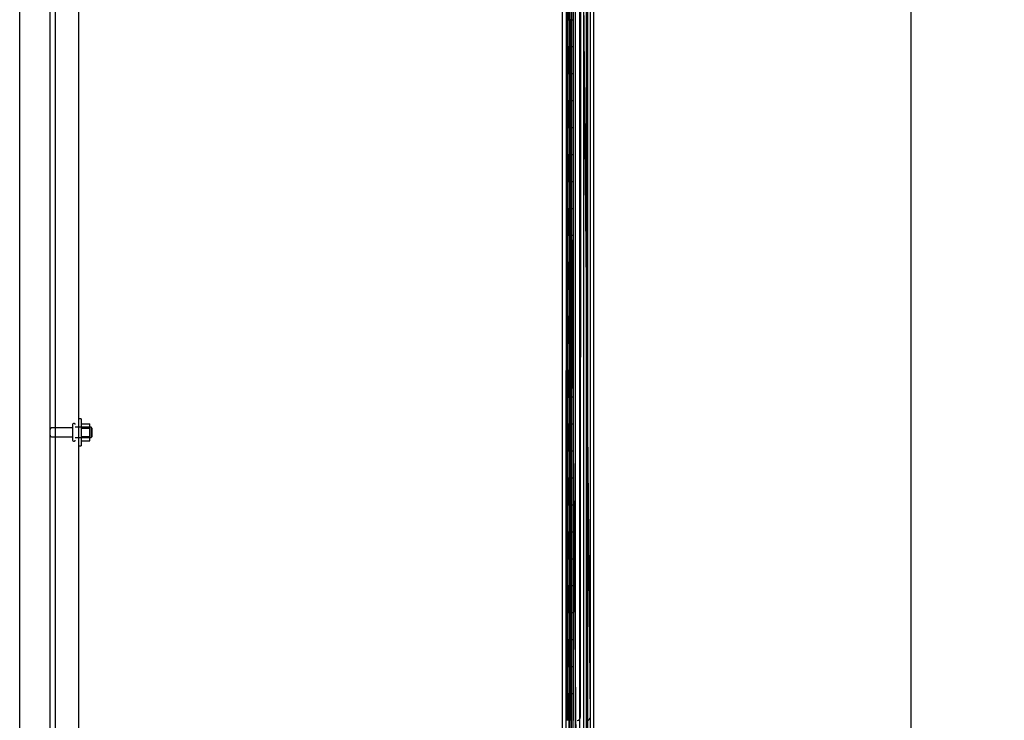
# Model space of a CAD drawing. Header units: inches. Extents: x 2 to 538, y -2 to 358.
# Tile 4 of 39: x 24 to 60, y 153 to 179. Entities that reach past the tile are written whole.
import ezdxf
from ezdxf.enums import TextEntityAlignment as Align
from ezdxf.lldxf.tags import DXFTag

# ---------------------------------------------------------------- set-up
doc = ezdxf.new("R2010")
doc.units = ezdxf.units.IN
doc.header["$MEASUREMENT"] = 0
for name, color, linetype in [('COM40147', 7, 'Continuous'), ('COM52825', 7, 'Continuous'), ('COM52826', 7, 'Continuous'), ('COM52847', 7, 'Continuous'), ('COM52848', 7, 'Continuous'), ('COM54578-80', 7, 'Continuous'), ('COM70839-6', 7, 'Continuous'), ('COM71126-4', 7, 'Continuous'), ('Default', 7, 'Continuous'), ('GSK11033', 7, 'Continuous'), ('NTS166105', 7, 'Continuous'), ('STD26094', 7, 'Continuous'), ('WAF25059', 7, 'Continuous')]:
    doc.layers.add(name, color=color, linetype=linetype)
doc.styles.add('SEACAD_Times_New_Roman', font='times.ttf')
tags = doc.linetypes.add('HIDDEN2', pattern=[0.1875, 0.125, -0.0625]).pattern_tags.tags
tags[6:7] = [DXFTag(74, 4), DXFTag(75, 0), DXFTag(340, '0'), DXFTag(46, 0.0), DXFTag(50, 0.0), DXFTag(44, 0.0), DXFTag(45, 0.0)]
tags[4:5] = [DXFTag(74, 4), DXFTag(75, 0), DXFTag(340, '0'), DXFTag(46, 0.0), DXFTag(50, 0.0), DXFTag(44, 0.0), DXFTag(45, 0.0)]
doc.dimstyles.new('HAMMOND_(STH_-_540x360)', dxfattribs={"dimtxt": 2, "dimasz": 2.5, "dimexe": 1, "dimexo": 1, "dimgap": 0.5, "dimtad": 0, "dimtih": 1, "dimtoh": 1, "dimzin": 0, "dimdsep": 46, "dimtxsty": 'SEACAD_Times_New_Roman', "dimblk1": '_SE_FILLED', "dimblk2": '_SE_FILLED', "dimsah": 1, "dimcen": 1, "dimadec": 0, "dimazin": 0, "dimtfac": 0.8, "dimtofl": 0, "dimtmove": 0, "dimatfit": 3, "dimfxl": 1, "dimtolj": 1, "dimtzin": 0, "dimarcsym": 0})

# ---------------------------------------------------------------- blocks, each defined once
blk = doc.blocks.new('SE3')
at = {"layer": 'COM40147', "color": 7, "linetype": 'HIDDEN2'}
for p, q in [((25.008, 190.061), (25.008, 112.312)), ((25.883, 189.937), (25.883, 112.437))]:
    blk.add_line(p, q, dxfattribs=at)
at = {"layer": 'COM52825', "color": 7, "linetype": 'HIDDEN2'}
blk.add_line((44.298, 190.165), (44.298, 112.208), dxfattribs=at)
at = {"layer": 'COM52826', "color": 7, "linetype": 'HIDDEN2'}
blk.add_line((44.108, 113.249), (44.108, 191.222), dxfattribs=at)
at = {"layer": 'COM52826', "color": 7, "linetype": 'Continuous'}
blk.add_line((44.983, 191.189), (44.983, 111.184), dxfattribs=at)
at = {"layer": 'COM52847', "color": 7, "linetype": 'HIDDEN2'}
blk.add_line((44.1, 112.295), (44.1, 190.079), dxfattribs=at)
at = {"layer": 'COM52848', "color": 7, "linetype": 'HIDDEN2'}
blk.add_line((24.821, 108.312), (24.821, 192.937), dxfattribs=at)
at = {"layer": 'COM54578-80', "color": 7, "linetype": 'HIDDEN2'}
for p, q in [((44.069, 191.187), (44.069, 112.187)), ((44.169, 112.187), (44.169, 191.187)), ((44.724, 111.187), (44.724, 191.187)), ((43.993, 179.187), (43.993, 180.187)), ((44.002, 179.188), (44.002, 179.187)), ((44.002, 179.186), (44.13, 179.186)), ((44.078, 179.187), (44.078, 178.187)), ((44.119, 179.187), (44.119, 178.187)), ((44.174, 179.186), (44.13, 179.186)), ((43.993, 177.187), (43.993, 178.187)), ((44.002, 178.187), (44.002, 177.188)), ((44.13, 178.187), (44.13, 177.188)), ((44.002, 177.188), (44.002, 177.187)), ((44.002, 177.186), (44.13, 177.186)), ((44.078, 177.187), (44.078, 176.187)), ((44.119, 177.187), (44.119, 176.187)), ((44.174, 177.186), (44.13, 177.186)), ((43.993, 175.187), (43.993, 176.187)), ((44.002, 176.187), (44.002, 175.188)), ((44.13, 176.187), (44.13, 175.188)), ((44.002, 175.188), (44.002, 175.187)), ((44.002, 175.186), (44.13, 175.186)), ((44.078, 175.187), (44.078, 174.187)), ((44.119, 175.187), (44.119, 174.187)), ((44.174, 175.186), (44.13, 175.186)), ((43.993, 173.187), (43.993, 174.187)), ((44.002, 174.187), (44.002, 173.188)), ((44.13, 174.187), (44.13, 173.188)), ((44.002, 173.188), (44.002, 173.187)), ((44.002, 173.186), (44.13, 173.186)), ((44.078, 173.187), (44.078, 172.187)), ((44.119, 173.187), (44.119, 172.187)), ((44.174, 173.186), (44.13, 173.186)), ((43.993, 171.187), (43.993, 172.187)), ((44.002, 172.187), (44.002, 171.188)), ((44.13, 172.187), (44.13, 171.188)), ((44.002, 171.188), (44.002, 171.187)), ((44.002, 171.186), (44.13, 171.186)), ((44.078, 171.187), (44.078, 170.187)), ((44.119, 171.187), (44.119, 170.187)), ((44.174, 171.186), (44.13, 171.186)), ((43.993, 169.187), (43.993, 170.187)), ((44.002, 170.187), (44.002, 169.188)), ((44.13, 170.187), (44.13, 169.188)), ((44.002, 169.188), (44.002, 169.187)), ((44.002, 169.186), (44.13, 169.186)), ((44.078, 169.187), (44.078, 168.187)), ((44.119, 169.187), (44.119, 168.187)), ((44.174, 169.186), (44.13, 169.186)), ((43.993, 167.187), (43.993, 168.187)), ((44.002, 168.187), (44.002, 167.188)), ((44.13, 168.187), (44.13, 167.188)), ((44.002, 167.188), (44.002, 167.187)), ((44.002, 167.186), (44.13, 167.186)), ((44.078, 167.187), (44.078, 166.187)), ((44.119, 167.187), (44.119, 166.187)), ((44.174, 167.186), (44.13, 167.186)), ((43.993, 165.187), (43.993, 166.187)), ((44.002, 166.187), (44.002, 165.188)), ((44.13, 166.187), (44.13, 165.188)), ((44.002, 165.188), (44.002, 165.187)), ((44.002, 165.186), (44.13, 165.186)), ((44.078, 165.187), (44.078, 164.187)), ((44.119, 165.187), (44.119, 164.187)), ((44.174, 165.186), (44.13, 165.186)), ((43.993, 163.187), (43.993, 164.187)), ((44.002, 164.187), (44.002, 163.188)), ((44.13, 164.187), (44.13, 163.188)), ((44.002, 163.188), (44.002, 163.187)), ((44.002, 163.186), (44.13, 163.186)), ((44.078, 163.187), (44.078, 162.187)), ((44.119, 163.187), (44.119, 162.187)), ((44.174, 163.186), (44.13, 163.186)), ((43.993, 161.187), (43.993, 162.187)), ((44.002, 162.187), (44.002, 161.188)), ((44.13, 162.187), (44.13, 161.188)), ((44.002, 161.188), (44.002, 161.187)), ((44.002, 161.186), (44.13, 161.186)), ((44.078, 161.187), (44.078, 160.187)), ((44.119, 161.187), (44.119, 160.187)), ((44.174, 161.186), (44.13, 161.186)), ((43.993, 159.187), (43.993, 160.187)), ((44.002, 160.187), (44.002, 159.188)), ((44.13, 160.187), (44.13, 159.188)), ((44.002, 159.188), (44.002, 159.187)), ((44.002, 159.186), (44.13, 159.186)), ((44.078, 159.187), (44.078, 158.187)), ((44.119, 159.187), (44.119, 158.187)), ((44.174, 159.186), (44.13, 159.186)), ((43.993, 157.187), (43.993, 158.187)), ((44.002, 158.187), (44.002, 157.188)), ((44.13, 158.187), (44.13, 157.188)), ((44.002, 157.188), (44.002, 157.187)), ((44.002, 157.186), (44.13, 157.186)), ((44.078, 157.187), (44.078, 156.187)), ((44.119, 157.187), (44.119, 156.187)), ((44.174, 157.186), (44.13, 157.186)), ((43.993, 155.187), (43.993, 156.187)), ((44.002, 156.187), (44.002, 155.188)), ((44.13, 156.187), (44.13, 155.188)), ((44.002, 155.188), (44.002, 155.187)), ((44.002, 155.186), (44.13, 155.186)), ((44.078, 155.187), (44.078, 154.187)), ((44.119, 155.187), (44.119, 154.187)), ((44.174, 155.186), (44.13, 155.186)), ((43.993, 153.187), (43.993, 154.187)), ((44.002, 154.187), (44.002, 153.188)), ((44.13, 154.187), (44.13, 153.188))]:
    blk.add_line(p, q, dxfattribs=at)
at = {"layer": 'COM54578-80', "color": 7, "linetype": 'Continuous'}
for p, q in [((44.033, 179.187), (44.033, 180.187)), ((44.236, 179.187), (44.236, 180.187)), ((43.989, 178.187), (43.989, 179.187)), ((43.989, 179.187), (44.033, 179.187)), ((43.993, 179.187), (43.993, 178.187)), ((44.002, 179.187), (44.002, 178.187)), ((44.033, 179.187), (44.236, 179.187)), ((44.236, 178.187), (44.236, 179.188)), ((43.989, 178.187), (44.033, 178.187)), ((44.033, 178.187), (44.236, 178.187)), ((44.033, 178.187), (44.236, 178.187)), ((44.033, 177.187), (44.033, 178.187)), ((44.236, 177.187), (44.236, 178.187)), ((43.989, 176.187), (43.989, 177.187)), ((43.989, 177.187), (44.033, 177.187)), ((43.993, 177.187), (43.993, 176.187)), ((44.002, 177.188), (44.236, 177.188)), ((44.002, 177.187), (44.002, 176.187)), ((44.033, 177.187), (44.236, 177.187)), ((44.236, 176.187), (44.236, 177.188)), ((43.989, 176.187), (44.033, 176.187)), ((44.033, 176.187), (44.236, 176.187)), ((44.033, 176.187), (44.236, 176.187)), ((44.033, 175.187), (44.033, 176.187)), ((44.236, 175.187), (44.236, 176.187)), ((43.989, 174.187), (43.989, 175.187)), ((43.989, 175.187), (44.033, 175.187)), ((43.993, 175.187), (43.993, 174.187)), ((44.002, 175.188), (44.236, 175.188)), ((44.002, 175.187), (44.002, 174.187)), ((44.033, 175.187), (44.236, 175.187)), ((44.236, 174.187), (44.236, 175.188)), ((43.989, 174.187), (44.033, 174.187)), ((44.033, 174.187), (44.236, 174.187)), ((44.033, 174.187), (44.236, 174.187)), ((44.033, 173.187), (44.033, 174.187)), ((44.236, 173.187), (44.236, 174.187)), ((43.989, 172.187), (43.989, 173.187)), ((43.989, 173.187), (44.033, 173.187)), ((43.993, 173.187), (43.993, 172.187)), ((44.002, 173.188), (44.236, 173.188)), ((44.002, 173.187), (44.002, 172.187)), ((44.033, 173.187), (44.236, 173.187)), ((44.236, 172.187), (44.236, 173.188)), ((43.989, 172.187), (44.033, 172.187)), ((44.033, 172.187), (44.236, 172.187)), ((44.033, 172.187), (44.236, 172.187)), ((44.033, 171.187), (44.033, 172.187)), ((44.236, 171.187), (44.236, 172.187)), ((43.989, 170.187), (43.989, 171.187)), ((43.989, 171.187), (44.033, 171.187)), ((43.993, 171.187), (43.993, 170.187)), ((44.002, 171.188), (44.236, 171.188)), ((44.002, 171.187), (44.002, 170.187)), ((44.033, 171.187), (44.236, 171.187)), ((44.236, 170.187), (44.236, 171.188)), ((43.989, 170.187), (44.033, 170.187)), ((44.033, 170.187), (44.236, 170.187)), ((44.033, 170.187), (44.236, 170.187)), ((44.033, 169.187), (44.033, 170.187)), ((44.236, 169.187), (44.236, 170.187)), ((43.989, 168.187), (43.989, 169.187)), ((43.989, 169.187), (44.033, 169.187)), ((43.993, 169.187), (43.993, 168.187)), ((44.002, 169.188), (44.236, 169.188)), ((44.002, 169.187), (44.002, 168.187)), ((44.033, 169.187), (44.236, 169.187)), ((44.236, 168.187), (44.236, 169.188)), ((43.989, 168.187), (44.033, 168.187)), ((44.033, 168.187), (44.236, 168.187)), ((44.033, 168.187), (44.236, 168.187)), ((44.033, 167.187), (44.033, 168.187)), ((44.236, 167.187), (44.236, 168.187)), ((43.989, 166.187), (43.989, 167.187)), ((43.989, 167.187), (44.033, 167.187)), ((43.993, 167.187), (43.993, 166.187)), ((44.002, 167.188), (44.236, 167.188)), ((44.002, 167.187), (44.002, 166.187)), ((44.033, 167.187), (44.236, 167.187)), ((44.236, 166.187), (44.236, 167.188)), ((43.989, 166.187), (44.033, 166.187)), ((44.033, 166.187), (44.236, 166.187)), ((44.033, 166.187), (44.236, 166.187)), ((44.033, 165.187), (44.033, 166.187)), ((44.236, 165.187), (44.236, 166.187)), ((43.989, 164.187), (43.989, 165.187)), ((43.989, 165.187), (44.033, 165.187)), ((43.993, 165.187), (43.993, 164.187)), ((44.002, 165.188), (44.236, 165.188)), ((44.002, 165.187), (44.002, 164.187)), ((44.033, 165.187), (44.236, 165.187)), ((44.236, 164.187), (44.236, 165.188)), ((43.989, 164.187), (44.033, 164.187)), ((44.033, 164.187), (44.236, 164.187)), ((44.033, 164.187), (44.236, 164.187)), ((44.033, 163.187), (44.033, 164.187)), ((44.236, 163.187), (44.236, 164.187)), ((43.989, 162.187), (43.989, 163.187)), ((43.989, 163.187), (44.033, 163.187)), ((43.993, 163.187), (43.993, 162.187)), ((44.002, 163.188), (44.236, 163.188)), ((44.002, 163.187), (44.002, 162.187)), ((44.033, 163.187), (44.236, 163.187)), ((44.236, 162.187), (44.236, 163.188)), ((43.989, 162.187), (44.033, 162.187)), ((44.033, 162.187), (44.236, 162.187)), ((44.033, 162.187), (44.236, 162.187)), ((44.033, 161.187), (44.033, 162.187)), ((44.236, 161.187), (44.236, 162.187)), ((43.989, 160.187), (43.989, 161.187)), ((43.989, 161.187), (44.033, 161.187)), ((43.993, 161.187), (43.993, 160.187)), ((44.002, 161.188), (44.236, 161.188)), ((44.002, 161.187), (44.002, 160.187)), ((44.033, 161.187), (44.236, 161.187)), ((44.236, 160.187), (44.236, 161.188)), ((43.989, 160.187), (44.033, 160.187)), ((44.033, 160.187), (44.236, 160.187)), ((44.033, 160.187), (44.236, 160.187)), ((44.033, 159.187), (44.033, 160.187)), ((44.236, 159.187), (44.236, 160.187)), ((43.989, 158.187), (43.989, 159.187)), ((43.989, 159.187), (44.033, 159.187)), ((43.993, 159.187), (43.993, 158.187)), ((44.002, 159.188), (44.236, 159.188)), ((44.002, 159.187), (44.002, 158.187)), ((44.033, 159.187), (44.236, 159.187)), ((44.236, 158.187), (44.236, 159.188)), ((43.989, 158.187), (44.033, 158.187)), ((44.033, 158.187), (44.236, 158.187)), ((44.033, 158.187), (44.236, 158.187)), ((44.033, 157.187), (44.033, 158.187)), ((44.236, 157.187), (44.236, 158.187)), ((43.989, 156.187), (43.989, 157.187)), ((43.989, 157.187), (44.033, 157.187)), ((43.993, 157.187), (43.993, 156.187)), ((44.002, 157.188), (44.236, 157.188)), ((44.002, 157.187), (44.002, 156.187)), ((44.033, 157.187), (44.236, 157.187)), ((44.236, 156.187), (44.236, 157.188)), ((43.989, 156.187), (44.033, 156.187)), ((44.033, 156.187), (44.236, 156.187)), ((44.033, 156.187), (44.236, 156.187)), ((44.033, 155.187), (44.033, 156.187)), ((44.236, 155.187), (44.236, 156.187)), ((43.989, 154.187), (43.989, 155.187)), ((43.989, 155.187), (44.033, 155.187)), ((43.993, 155.187), (43.993, 154.187)), ((44.002, 155.188), (44.236, 155.188)), ((44.002, 155.187), (44.002, 154.187)), ((44.033, 155.187), (44.236, 155.187)), ((44.236, 154.187), (44.236, 155.188)), ((43.989, 154.187), (44.033, 154.187)), ((44.033, 154.187), (44.236, 154.187)), ((44.033, 154.187), (44.236, 154.187)), ((44.033, 153.187), (44.033, 154.187)), ((44.236, 153.187), (44.236, 154.187))]:
    blk.add_line(p, q, dxfattribs=at)
at = {"layer": 'COM70839-6', "color": 7, "linetype": 'HIDDEN2'}
for p, q in [((44.499, 153.312), (44.508, 188.894)), ((44.865, 153.316), (44.532, 188.897)), ((43.968, 151.937), (43.977, 188.814)), ((44.347, 151.936), (44.002, 188.811))]:
    blk.add_line(p, q, dxfattribs=at)
for centre, start, end in [((44.374, 153.312), 269.9862, 359.9862), ((44.74, 153.315), 270.5354, 0.5354)]:
    blk.add_arc(centre, 0.125, start, end, dxfattribs=at)
at = {"layer": 'COM71126-4', "color": 7, "linetype": 'Continuous'}
for p, q in [((23.696, 108.249), (23.696, 194.124)), ((43.821, 194.124), (43.821, 108.249))]:
    blk.add_line(p, q, dxfattribs=at)
at = {"layer": 'COM71126-4', "color": 7, "linetype": 'HIDDEN2'}
blk.add_line((44.759, 190.874), (44.759, 111.499), dxfattribs=at)
at = {"layer": 'GSK11033', "color": 7, "linetype": 'HIDDEN2'}
for p, q in [((44.608, 190.499), (44.608, 111.874)), ((44.858, 190.499), (44.858, 111.874)), ((44.225, 112.9), (44.225, 189.474)), ((44.475, 112.978), (44.475, 189.396))]:
    blk.add_line(p, q, dxfattribs=at)
at = {"layer": 'NTS166105', "color": 7, "linetype": 'HIDDEN2'}
for p, q in [((25.979, 164.19), (26.299, 164.19)), ((25.979, 164.029), (26.299, 164.029)), ((26.299, 164.029), (26.299, 164.19)), ((26.299, 163.72), (26.299, 164.029)), ((25.979, 163.72), (26.299, 163.72)), ((26.299, 163.558), (26.299, 163.72)), ((25.979, 163.558), (26.299, 163.558))]:
    blk.add_line(p, q, dxfattribs=at)
at = {"layer": 'STD26094', "color": 7, "linetype": 'HIDDEN2'}
for p, q in [((25.658, 164.039), (24.881, 164.039)), ((25.658, 164.039), (24.881, 164.039)), ((25.658, 164.169), (25.658, 163.579)), ((25.728, 164.199), (25.688, 164.199)), ((25.728, 164.199), (25.688, 164.199)), ((26.346, 164.062), (25.758, 164.062)), ((26.346, 164.062), (25.758, 164.062)), ((26.346, 164.062), (26.346, 163.687)), ((26.383, 164.024), (26.346, 164.062)), ((26.383, 164.024), (26.346, 164.062)), ((26.383, 163.724), (26.383, 164.024)), ((26.383, 164.024), (26.383, 164.024)), ((24.881, 163.709), (25.658, 163.709)), ((24.881, 163.709), (25.658, 163.709)), ((25.758, 163.687), (26.346, 163.687)), ((25.758, 163.687), (26.346, 163.687)), ((26.346, 163.687), (26.383, 163.724)), ((26.346, 163.687), (26.383, 163.724)), ((25.688, 163.549), (25.728, 163.549)), ((25.688, 163.549), (25.728, 163.549))]:
    blk.add_line(p, q, dxfattribs=at)
for centre, radius, start, end in [((24.881, 163.979), 0.06, 90, 180), ((24.881, 163.979), 0.06, 90, 180), ((25.688, 164.169), 0.03, 90, 180), ((25.688, 164.169), 0.03, 90, 180), ((25.728, 164.169), 0.03, 0, 90), ((25.728, 164.169), 0.03, 0, 90), ((24.881, 163.769), 0.06, 180, 270), ((24.881, 163.769), 0.06, 180, 270), ((25.688, 163.579), 0.03, 180, 270), ((25.688, 163.579), 0.03, 180, 270), ((25.728, 163.579), 0.03, 270, 0), ((25.728, 163.579), 0.03, 270, 0)]:
    blk.add_arc(centre, radius, start, end, dxfattribs=at)
at = {"layer": 'WAF25059', "color": 7, "linetype": 'HIDDEN2'}
for p, q in [((25.979, 164.374), (25.883, 164.374)), ((25.979, 164.374), (25.979, 163.374)), ((25.883, 163.374), (25.979, 163.374))]:
    blk.add_line(p, q, dxfattribs=at)
blk = doc.blocks.new('DMBLK3469')
at = {"layer": 'Default', "linetype": 'Continuous'}
for points in [[(57.169, 188.874), (56.753, 191.374), (56.336, 188.874)], [(57.169, 113.499), (56.336, 113.499), (56.753, 110.999)]]:
    blk.add_hatch(color=7, dxfattribs=at).paths.add_polyline_path(points)
at = {"layer": 'Default', "color": 7, "linetype": 'Continuous'}
for p, q in [((45.453, 191.374), (57.753, 191.374)), ((56.753, 191.374), (56.753, 152.887)), ((56.753, 147.187), (56.753, 110.999)), ((45.453, 110.999), (57.753, 110.999))]:
    blk.add_line(p, q, dxfattribs=at)
at = {"layer": 'Default', "color": 7, "linetype": 'Continuous', "style": 'SEACAD_Times_New_Roman'}
for s, p in [('80.38', (53.341, 152.187)), ('DOOR', (52.559, 149.187))]:
    blk.add_text(s, height=2, dxfattribs=at).set_placement(p, align=Align.TOP_LEFT)
blk = doc.blocks.new('_SE_FILLED')
at = {"color": 0}
blk.add_line((0, 0), (-1, 0), dxfattribs=at)
blk.add_solid([(0, 0), (-1, -0.1665), (-1, 0.1665), (0, 0)], dxfattribs=at)

msp = doc.modelspace()

# ---------------------------------------------------------------- block references
at = {"layer": 'Default'}
msp.add_blockref('SE3', (0, 0), dxfattribs=at)

# ---------------------------------------------------------------- dimensions: what is measured, and where the dimension line sits
at = {"layer": 'Default', "color": 7, "linetype": 'Continuous'}
dim = msp.add_linear_dim(base=(56.752826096, 191.374045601), p1=(44.453218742, 191.374045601), p2=(44.453218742, 110.999045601), angle=270, text='\\A1;<>\\PDOOR', dimstyle='HAMMOND_(STH_-_540x360)', dxfattribs=at)
dim.commit()
dim.dimension.update_dxf_attribs({"geometry": 'DMBLK3469', "text_midpoint": (56.752826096, 151.186547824), "dimtype": 161})

doc.saveas('drawing.dxf')
